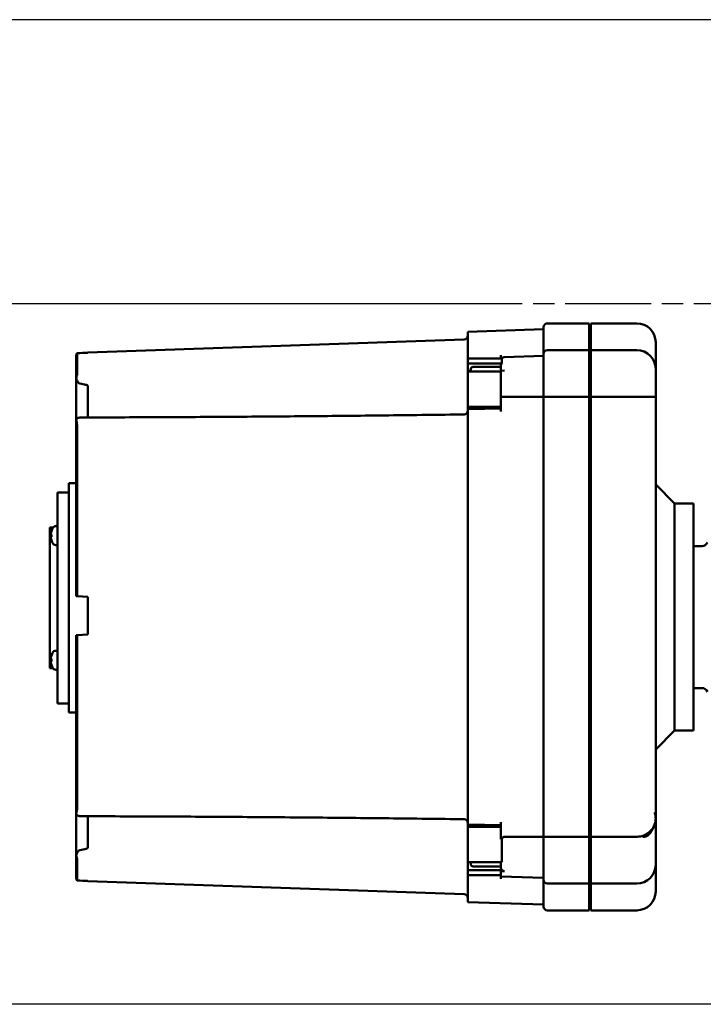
# Model space of a CAD drawing. Header units: millimetres. Extents: x -4813 to 10023, y -389 to 1491.
# Tile 4 of 36: x 295 to 476, y 251 to 511. Entities that reach past the tile are written whole.
import ezdxf

# ---------------------------------------------------------------- set-up
doc = ezdxf.new("R2010")
doc.units = ezdxf.units.MM
doc.header["$LTSCALE"] = 4
doc.linetypes.add('CHAIN', pattern=[0.7087, 0.4724, -0.0591, 0.1181, -0.0591])
for name, color, linetype, lineweight in [('Видимый контур (ГОСТ)', 7, 'Continuous', 50), ('Маркер центра (ГОСТ)', 7, 'Continuous', 25), ('Размер (ГОСТ)', 7, 'Continuous', 25)]:
    doc.layers.add(name, color=color, linetype=linetype, lineweight=lineweight)
doc.styles.add('Обычный текст (ГОСТ)', font='GOST Common Italic.ttf')
doc.dimstyles.new('Обычный (ГОСТ)', dxfattribs={"dimscale": 4, "dimtxt": 3.5, "dimasz": 3.5, "dimexe": 1, "dimexo": 0, "dimgap": 0.5, "dimtad": 1, "dimtxsty": 'Обычный текст (ГОСТ)', "dimblk": 'Filled-1', "dimcen": 0.09, "dimdle": 15, "dimclrd": 256, "dimclre": 256, "dimclrt": 256, "dimazin": 2, "dimtfac": 0.714286, "dimtdec": 3, "dimtmove": 0, "dimatfit": 3, "dimfxl": 1, "dimtolj": 1, "dimlwd": 25, "dimlwe": 25, "dimarcsym": 0})

# ---------------------------------------------------------------- blocks, each defined once
blk = doc.blocks.new('Filled-1')
at = {"color": 0}
for p, q in [((0, 0), (-1, 0.143)), ((-1, 0.143), (-1, -0.143)), ((-1, 0), (0, 0)), ((-1, -0.143), (0, 0))]:
    blk.add_line(p, q, dxfattribs=at)
at = {"color": 0, "flags": 128}
blk.add_lwpolyline([(-1, -0.143), (0, 0), (-1, 0.143), (-1, -0.143)], dxfattribs=at)
at = {"color": 0}
blk.add_solid([(-1, -0.143), (0, 0), (-1, 0.143), (-1, -0.143)], dxfattribs=at)
blk = doc.blocks.new('*D16')
at = {"layer": 'Defpoints', "color": 0, "linetype": 'Continuous', "transparency": 16777216}
for p in [(576.53, 510.63), (246.55, 435.63), (426.55, 435.63)]:
    blk.add_point(p, dxfattribs=at)
at = {"layer": 'Размер (ГОСТ)', "linetype": 'Continuous', "lineweight": 25, "transparency": 16777216}
for p, q in [((576.53, 510.63), (242.55, 510.63)), ((246.55, 496.63), (246.55, 449.63)), ((426.55, 435.63), (242.55, 435.63))]:
    blk.add_line(p, q, dxfattribs=at)
at = {"layer": 'Размер (ГОСТ)', "linetype": 'Continuous', "lineweight": 25, "transparency": 16777216, "xscale": 14, "yscale": 14, "zscale": 14}
for p, rotation in [((246.55, 510.63), 90), ((246.55, 435.63), 270)]:
    blk.add_blockref('Filled-1', p, dxfattribs=dict(at, rotation=rotation))
at = {"layer": 'Размер (ГОСТ)', "linetype": 'Continuous', "lineweight": 25, "transparency": 16777216, "insert": (230.37, 464.56), "char_height": 14, "attachment_point": 1, "rotation": 90, "style": 'Обычный текст (ГОСТ)'}
blk.add_mtext('\\A1;75', dxfattribs=at)
blk = doc.blocks.new('*D17')
at = {"layer": 'Defpoints', "color": 0, "linetype": 'Continuous', "transparency": 16777216}
for p in [(530.43, 510.63), (187.42, 250.63), (487.42, 250.63)]:
    blk.add_point(p, dxfattribs=at)
at = {"layer": 'Размер (ГОСТ)', "linetype": 'Continuous', "lineweight": 25, "transparency": 16777216}
for p, q in [((530.43, 510.63), (183.42, 510.63)), ((187.42, 496.63), (187.42, 264.63)), ((487.42, 250.63), (183.42, 250.63))]:
    blk.add_line(p, q, dxfattribs=at)
at = {"layer": 'Размер (ГОСТ)', "linetype": 'Continuous', "lineweight": 25, "transparency": 16777216, "xscale": 14, "yscale": 14, "zscale": 14}
for p, rotation in [((187.42, 510.63), 90), ((187.42, 250.63), 270)]:
    blk.add_blockref('Filled-1', p, dxfattribs=dict(at, rotation=rotation))
at = {"layer": 'Размер (ГОСТ)', "linetype": 'Continuous', "lineweight": 25, "transparency": 16777216, "insert": (171.42, 365.76), "char_height": 14, "attachment_point": 1, "rotation": 90, "style": 'Обычный текст (ГОСТ)'}
blk.add_mtext('\\A1;260', dxfattribs=at)

msp = doc.modelspace()

# ---------------------------------------------------------------- linework, layer by layer
at = {"layer": 'Видимый контур (ГОСТ)'}
for p, q in [((433.443, 422.377), (433.443, 429.448)), ((445.443, 430.448), (434.443, 430.448)), ((445.443, 430.448), (445.443, 423.377)), ((445.943, 430.448), (445.943, 423.377)), ((458.043, 430.448), (445.943, 430.448)), ((413.443, 428.25), (433.443, 428.948)), ((413.443, 421.801), (413.443, 428.25)), ((313.043, 422.744), (412.477, 426.216)), ((463.043, 425.448), (463.043, 421.716)), ((310.043, 415.904), (310.043, 421.928)), ((310.292, 422.589), (310.292, 416.95)), ((313.043, 422.744), (313.043, 422.688)), ((413.443, 421.801), (413.443, 421.179)), ((422.193, 422.091), (422.193, 421.179)), ((423.158, 421.518), (433.443, 421.877)), ((433.443, 411.008), (433.443, 422.377)), ((445.443, 423.377), (434.443, 423.377)), ((445.443, 423.377), (445.443, 411.008)), ((445.943, 423.377), (445.943, 411.008)), ((458.043, 423.377), (445.943, 423.377)), ((463.043, 421.716), (463.041, 421.716)), ((463.043, 420.99), (463.043, 421.716)), ((413.443, 419.857), (413.443, 421.179)), ((413.443, 421.179), (422.441, 421.179)), ((413.443, 419.857), (422.441, 419.857)), ((413.443, 417.885), (413.443, 419.857)), ((414.993, 418.951), (422.193, 418.951)), ((422.193, 417.942), (422.193, 419.399)), ((422.441, 421.179), (422.441, 419.857)), ((463.043, 420.99), (463.043, 418.377)), ((413.443, 417.885), (414.193, 417.885)), ((413.443, 417.735), (413.443, 417.885)), ((413.443, 408.435), (413.443, 417.735)), ((413.443, 417.735), (422.193, 417.735)), ((414.193, 417.735), (414.193, 418.387)), ((422.193, 417.942), (423.158, 417.964)), ((422.193, 411.02), (422.193, 417.942)), ((463.043, 418.377), (463.043, 411.195)), ((310.043, 415.904), (310.043, 404.835)), ((313.043, 405.601), (313.043, 413.915)), ((422.193, 411.02), (422.193, 407.203)), ((433.443, 294.889), (433.443, 411.008)), ((445.443, 411.008), (434.443, 411.008)), ((445.443, 411.008), (445.443, 294.889)), ((458.043, 411.008), (445.943, 411.008)), ((445.943, 411.008), (445.943, 294.889)), ((463.043, 411.195), (463.043, 400.452)), ((413.443, 408.435), (413.443, 407.87)), ((413.443, 408.435), (422.193, 408.435)), ((413.443, 407.87), (413.443, 407.105)), ((413.443, 298.791), (413.443, 407.105)), ((310.043, 358.424), (310.043, 404.835)), ((310.292, 403.266), (310.292, 358.411)), ((463.043, 392.646), (463.043, 400.452)), ((463.043, 392.646), (463.043, 301.264)), ((308.043, 388.247), (308.043, 327.649)), ((310.043, 388.247), (308.043, 388.247)), ((445.943, 389.885), (445.443, 389.885)), ((468.043, 382.897), (463.043, 387.897)), ((305.043, 385.818), (305.043, 330.079)), ((308.043, 385.818), (305.043, 385.818)), ((468.043, 382.897), (473.042, 382.897)), ((468.043, 382.897), (468.043, 322.897)), ((473.042, 322.897), (473.042, 382.897)), ((303.043, 376.502), (303.043, 339.394)), ((303.845, 376.502), (303.043, 376.502)), ((303.32, 374.657), (303.535, 374.638)), ((303.535, 375.815), (303.535, 375.8)), ((303.535, 374.725), (303.535, 374.073)), ((304.642, 376.899), (305.043, 376.899)), ((303.32, 374.14), (303.535, 374.159)), ((303.535, 372.997), (303.535, 372.983)), ((304.642, 371.899), (305.043, 371.899)), ((475.292, 371.647), (473.042, 371.647)), ((310.043, 358.424), (310.292, 358.411)), ((310.292, 358.411), (313.043, 358.267)), ((313.043, 358.267), (313.043, 348.267)), ((310.292, 348.122), (310.043, 348.109)), ((310.043, 301.061), (310.043, 348.109)), ((313.043, 348.267), (310.292, 348.122)), ((310.292, 348.122), (310.292, 302.63)), ((304.642, 343.998), (305.043, 343.998)), ((303.32, 341.756), (303.535, 341.737)), ((303.32, 341.239), (303.535, 341.258)), ((303.535, 342.913), (303.535, 342.899)), ((303.535, 341.824), (303.535, 341.172)), ((303.845, 339.394), (303.043, 339.394)), ((303.535, 340.096), (303.535, 340.082)), ((304.642, 338.998), (305.043, 338.998)), ((475.292, 334.147), (473.042, 334.147)), ((308.043, 330.079), (305.043, 330.079)), ((310.043, 327.649), (308.043, 327.649)), ((468.043, 322.897), (463.043, 317.897)), ((468.043, 322.897), (473.042, 322.897)), ((310.043, 301.061), (310.043, 289.992)), ((313.043, 291.982), (313.043, 300.295)), ((463.043, 301.264), (463.043, 299.796)), ((463.043, 299.744), (463.043, 299.796)), ((463.043, 299.744), (463.043, 298.804)), ((413.443, 298.791), (413.443, 298.027)), ((413.443, 298.027), (413.443, 297.461)), ((413.443, 288.174), (413.443, 297.461)), ((413.443, 297.461), (422.193, 297.461)), ((422.193, 298.694), (422.193, 294.278)), ((422.441, 294.26), (422.441, 288.174)), ((433.443, 283.519), (433.443, 294.889)), ((445.443, 294.889), (434.443, 294.889)), ((445.443, 294.889), (445.443, 282.519)), ((458.043, 294.889), (445.943, 294.889)), ((445.943, 294.889), (445.943, 282.519)), ((463.043, 292.374), (463.043, 287.519)), ((310.043, 283.969), (310.043, 289.992)), ((310.292, 288.947), (310.292, 283.308)), ((413.443, 288.174), (422.441, 288.174)), ((413.443, 288.16), (413.443, 288.174)), ((413.443, 286.048), (413.443, 288.16)), ((413.443, 288.16), (414.193, 288.16)), ((413.443, 284.718), (413.443, 286.048)), ((413.443, 286.048), (422.193, 286.048)), ((414.193, 287.629), (414.193, 288.174)), ((422.193, 287.025), (414.993, 287.025)), ((422.193, 286.543), (422.193, 288.174)), ((422.193, 286.048), (422.193, 285.819)), ((463.043, 287.519), (463.043, 280.448)), ((413.443, 284.718), (413.443, 284.096)), ((413.443, 284.718), (422.193, 284.718)), ((413.443, 277.647), (413.443, 284.096)), ((422.193, 285.819), (423.158, 285.794)), ((422.193, 284.412), (422.193, 285.819)), ((422.193, 284.412), (422.193, 283.805)), ((422.193, 284.412), (433.443, 284.019)), ((433.443, 276.448), (433.443, 283.519)), ((313.043, 283.208), (313.043, 283.153)), ((313.043, 283.153), (412.477, 279.68)), ((445.443, 282.519), (434.443, 282.519)), ((445.443, 282.519), (445.443, 275.448)), ((445.943, 281.294), (445.443, 281.294)), ((445.943, 282.519), (445.943, 275.448)), ((458.043, 282.519), (445.943, 282.519)), ((413.443, 277.647), (433.443, 276.948)), ((445.443, 275.448), (434.443, 275.448)), ((458.043, 275.448), (445.943, 275.448))]:
    msp.add_line(p, q, dxfattribs=at)
for centre, radius, start, end in [((434.443, 429.448), 1, 90, 180), ((458.043, 425.448), 5, 0, 90), ((412.443, 427.216), 1, 272, 0), ((423.193, 420.519), 1, 92, 138.69006), ((434.443, 422.377), 1, 90, 180), ((458.043, 418.377), 5, 0, 90), ((412.443, 407.394), 1, 270.77483, 0), ((303.675, 375.815), 0.14, 160.54359, 180), ((307.683, 374.399), 4.39, 153.73923, 160.54359), ((304.642, 375.899), 1, 90.01, 153.73923), ((303.675, 372.983), 0.14, 180, 199.45641), ((307.683, 374.399), 4.39, 199.45641, 206.26077), ((304.642, 372.899), 1, 206.26077, 269.99), ((475.292, 373.147), 1.5, 270, 339.56541), ((307.683, 341.498), 4.39, 153.73923, 160.54359), ((304.642, 342.998), 1, 90.01, 153.73923), ((303.675, 342.913), 0.14, 160.54359, 180), ((303.675, 340.082), 0.14, 180, 199.45641), ((307.683, 341.498), 4.39, 199.45641, 206.26077), ((304.642, 339.998), 1, 206.26077, 269.99), ((475.292, 332.647), 1.5, 20.43459, 90), ((412.443, 298.502), 1, 0, 89.22517), ((458.043, 287.519), 5, 270, 0), ((434.443, 283.519), 1, 180, 270), ((412.443, 278.681), 1, 0, 88), ((458.043, 280.448), 5, 270, 0), ((434.443, 276.448), 1, 180, 270)]:
    msp.add_arc(centre, radius, start, end, dxfattribs=at)
for centre, major_axis, ratio, start_param, end_param in [((5632.212, 197.636), (-7839.629, 0), 0.0390783, 5.4581046, 5.4585822), ((307.668, 374.414), (3.157, 3.046), 0.992092, 2.0414476, 2.2736499), ((307.668, 374.238), (-4.37, 0.384), 0.0903232, 5.9545882, 6.1867905), ((307.668, 374.56), (-4.37, -0.384), 0.0903184, 0.0963952, 0.3285975), ((307.668, 374.384), (-3.157, 3.046), 0.9920915, 0.8679157, 1.100118), ((307.668, 341.512), (3.157, 3.046), 0.9920917, 2.0414611, 2.2736634), ((307.668, 341.336), (-4.37, 0.384), 0.0903208, 5.954588, 6.1867903), ((307.668, 341.659), (-4.37, -0.384), 0.0903208, 0.096395, 0.3285973), ((307.668, 341.483), (-3.157, 3.046), 0.9920917, 0.8679292, 1.1001315), ((5632.212, 508.261), (-7839.629, 0), 0.0390783, 0.8246031, 0.8250808)]:
    msp.add_ellipse(centre, major_axis=major_axis, ratio=ratio, start_param=start_param, end_param=end_param, dxfattribs=at)
for points, knots in [([(310.292, 422.589), (310.222, 422.507), (310.158, 422.405), (310.071, 422.196), (310.043, 422.051), (310.043, 421.928)], [0.080339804, 0.080339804, 0.080339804, 0.080339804, 0.111249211, 0.111249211, 0.148272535, 0.148272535, 0.148272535, 0.148272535]), ([(463.043, 420.99), (463.043, 421.102), (463.042, 421.193), (463.037, 421.605), (463.039, 421.716), (463.041, 421.716)], [1.8687187, 1.8687187, 1.8687187, 1.8687187, 1.95101298, 1.95101298, 2.292788, 2.292788, 2.292788, 2.292788]), ([(414.193, 418.387), (414.193, 418.458), (414.216, 418.542), (414.294, 418.672), (414.361, 418.741), (414.502, 418.838), (414.6, 418.884), (414.781, 418.936), (414.895, 418.951), (414.993, 418.951)], [-0.12164783, -0.12164783, -0.12164783, -0.12164783, -0.08978933, -0.08978933, -0.05899766, -0.05899766, -0.02916273, -0.02916273, 0, 0, 0, 0]), ([(422.193, 419.399), (422.193, 419.486), (422.222, 419.588), (422.309, 419.732), (422.372, 419.801), (422.441, 419.857)], [-0.150544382, -0.150544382, -0.150544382, -0.150544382, -0.111795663, -0.111795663, -0.080837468, -0.080837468, -0.080837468, -0.080837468]), ([(310.292, 416.95), (310.292, 416.872), (310.239, 416.748), (310.136, 416.466), (310.061, 416.239), (310.045, 415.964), (310.044, 415.952), (310.044, 415.94)], [0, 0, 0, 0, 0.10333485, 0.10333485, 0.26984703, 0.26984703, 0.27728303, 0.27728303, 0.27728303, 0.27728303]), ([(310.043, 415.904), (310.043, 415.905), (310.043, 415.906), (310.043, 415.918), (310.043, 415.929), (310.044, 415.94)], [-0.0006503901, -0.0006503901, -0.0006503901, -0.0006503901, 0, 0, 0.0064472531, 0.0064472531, 0.0064472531, 0.0064472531]), ([(310.044, 415.94), (310.049, 415.831), (310.076, 415.717), (310.177, 415.431), (310.271, 415.255), (310.443, 414.997), (310.513, 414.904), (310.632, 414.771), (310.679, 414.724), (310.757, 414.657), (310.789, 414.634), (310.841, 414.601), (310.862, 414.589), (310.917, 414.564), (310.953, 414.552), (310.99, 414.547)], [0.16514904, 0.16514904, 0.16514904, 0.16514904, 0.20756318, 0.20756318, 0.27010932, 0.27010932, 0.30528088, 0.30528088, 0.32522559, 0.32522559, 0.33696646, 0.33696646, 0.34417469, 0.34417469, 0.35563742, 0.35563742, 0.35563742, 0.35563742]), ([(310.99, 414.547), (311.508, 414.474), (312.1, 414.374), (312.667, 414.201), (312.811, 414.147), (312.948, 414.061), (312.984, 414.032), (313.019, 413.988), (313.028, 413.973), (313.04, 413.944), (313.043, 413.929), (313.043, 413.915)], [0.00046514, 0.00046514, 0.00046514, 0.00046514, 0.15730574, 0.15730574, 0.21516604, 0.21516604, 0.23775065, 0.23775065, 0.24700924, 0.24700924, 0.25534597, 0.25534597, 0.25534597, 0.25534597]), ([(433.443, 411.008), (433.443, 411.007), (433.45, 411.007), (433.465, 411.007), (433.48, 411.007), (433.502, 411.006), (433.531, 411.006), (433.584, 411.006), (433.66, 411.006), (433.755, 411.007), (433.847, 411.007), (433.955, 411.007), (434.074, 411.008), (434.191, 411.008), (434.316, 411.008), (434.443, 411.008)], [-0.31990975, -0.31990975, -0.31990975, -0.31990975, -0.29774915, -0.29774915, -0.29774915, -0.27613227, -0.27613227, -0.27613227, -0.23631761, -0.23631761, -0.23631761, -0.19772722, -0.19772722, -0.19772722, -0.15971948, -0.15971948, -0.15971948, -0.15971948]), ([(463.043, 411.195), (463.043, 411.195), (463.043, 411.195), (463.042, 411.158), (463.004, 411.13), (462.852, 411.083), (462.738, 411.065), (462.321, 411.028), (461.946, 411.017), (461.017, 411.006), (460.479, 411.006), (459.301, 411.007), (458.675, 411.008), (458.043, 411.008)], [-1.61249409, -1.61249409, -1.61249409, -1.61249409, -1.61125537, -1.61125537, -1.49895498, -1.49895498, -1.38593214, -1.38593214, -1.18813083, -1.18813083, -0.9957181, -0.9957181, -0.80562769, -0.80562769, -0.80562769, -0.80562769]), ([(312.857, 405.601), (312.791, 405.601), (312.714, 405.6), (312.242, 405.593), (311.609, 405.575), (310.99, 405.555)], [0.02804655, 0.02804655, 0.02804655, 0.02804655, 0.04882122, 0.04882122, 0.15780925, 0.15780925, 0.15780925, 0.15780925]), ([(312.857, 405.601), (319.497, 405.617), (326.137, 405.64), (339.417, 405.702), (346.057, 405.741), (359.337, 405.832), (365.977, 405.885), (379.257, 406.005), (385.897, 406.072), (399.176, 406.222), (405.816, 406.304), (412.456, 406.394)], [0.5472113, 0.5472113, 0.5472113, 0.5472113, 2.5410752, 2.5410752, 4.5349391, 4.5349391, 6.528803, 6.528803, 8.5226669, 8.5226669, 10.5165308, 10.5165308, 10.5165308, 10.5165308]), ([(310.044, 404.897), (310.043, 404.878), (310.043, 404.86), (310.043, 404.839), (310.043, 404.837), (310.043, 404.835)], [0.172176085, 0.172176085, 0.172176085, 0.172176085, 0.1777582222, 0.1777582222, 0.178321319, 0.178321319, 0.178321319, 0.178321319]), ([(310.99, 405.555), (310.967, 405.554), (310.944, 405.553), (310.884, 405.549), (310.849, 405.545), (310.756, 405.533), (310.7, 405.522), (310.551, 405.483), (310.448, 405.444), (310.229, 405.306), (310.128, 405.196), (310.058, 405.006), (310.047, 404.952), (310.044, 404.897)], [0.0000001, 0.0000001, 0.0000001, 0.0000001, 0.00715331, 0.00715331, 0.01894092, 0.01894092, 0.04045961, 0.04045961, 0.08315706, 0.08315706, 0.14012715, 0.14012715, 0.16156867, 0.16156867, 0.16156867, 0.16156867]), ([(310.044, 404.897), (310.049, 404.787), (310.069, 404.662), (310.137, 404.339), (310.186, 404.141), (310.266, 403.712), (310.292, 403.496), (310.292, 403.266)], [0.09812803, 0.09812803, 0.09812803, 0.09812803, 0.14104808, 0.14104808, 0.19592571, 0.19592571, 0.25275823, 0.25275823, 0.25275823, 0.25275823]), ([(303.322, 374.658), (303.32, 374.656), (303.318, 374.658), (303.315, 374.671), (303.314, 374.682), (303.314, 374.708), (303.314, 374.725), (303.316, 374.763), (303.317, 374.785), (303.32, 374.814), (303.321, 374.824), (303.322, 374.834)], [0, 0, 0, 0, 0.006105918, 0.006105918, 0.012211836, 0.012211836, 0.018306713, 0.018306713, 0.02440159, 0.02440159, 0.027283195, 0.027283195, 0.027283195, 0.027283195]), ([(303.322, 373.964), (303.32, 373.984), (303.318, 374.006), (303.315, 374.047), (303.314, 374.066), (303.314, 374.097), (303.314, 374.111), (303.316, 374.132), (303.317, 374.138), (303.32, 374.141), (303.321, 374.141), (303.322, 374.14)], [0, 0, 0, 0, 0.006105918, 0.006105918, 0.012211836, 0.012211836, 0.018306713, 0.018306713, 0.02440159, 0.02440159, 0.027283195, 0.027283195, 0.027283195, 0.027283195]), ([(303.322, 341.757), (303.32, 341.755), (303.318, 341.757), (303.315, 341.77), (303.314, 341.781), (303.314, 341.807), (303.314, 341.824), (303.316, 341.862), (303.317, 341.883), (303.32, 341.913), (303.321, 341.923), (303.322, 341.933)], [0, 0, 0, 0, 0.006105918, 0.006105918, 0.012211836, 0.012211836, 0.018306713, 0.018306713, 0.02440159, 0.02440159, 0.027283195, 0.027283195, 0.027283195, 0.027283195]), ([(303.322, 341.062), (303.32, 341.083), (303.318, 341.105), (303.315, 341.146), (303.314, 341.165), (303.314, 341.196), (303.314, 341.21), (303.316, 341.23), (303.317, 341.236), (303.32, 341.239), (303.321, 341.24), (303.322, 341.239)], [0, 0, 0, 0, 0.006105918, 0.006105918, 0.012211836, 0.012211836, 0.018306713, 0.018306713, 0.02440159, 0.02440159, 0.027283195, 0.027283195, 0.027283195, 0.027283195]), ([(310.292, 302.63), (310.292, 302.295), (310.239, 302.027), (310.136, 301.53), (310.061, 301.257), (310.045, 301.02), (310.044, 301.01), (310.044, 301)], [0, 0, 0, 0, 0.10333489, 0.10333489, 0.26984711, 0.26984711, 0.27728317, 0.27728317, 0.27728317, 0.27728317]), ([(310.044, 301), (310.043, 301.018), (310.043, 301.037), (310.043, 301.057), (310.043, 301.059), (310.043, 301.061)], [0.1756522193, 0.1756522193, 0.1756522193, 0.1756522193, 0.1813015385, 0.1813015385, 0.1818705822, 0.1818705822, 0.1818705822, 0.1818705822]), ([(310.044, 301), (310.05, 300.905), (310.078, 300.82), (310.183, 300.641), (310.276, 300.556), (310.447, 300.457), (310.517, 300.428), (310.635, 300.391), (310.681, 300.379), (310.759, 300.364), (310.79, 300.359), (310.842, 300.352), (310.863, 300.35), (310.918, 300.345), (310.953, 300.343), (310.99, 300.342)], [0.16511913, 0.16511913, 0.16511913, 0.16511913, 0.20901691, 0.20901691, 0.27090625, 0.27090625, 0.30571103, 0.30571103, 0.32545665, 0.32545665, 0.33708849, 0.33708849, 0.34423313, 0.34423313, 0.35560517, 0.35560517, 0.35560517, 0.35560517]), ([(310.99, 300.342), (311.508, 300.325), (312.099, 300.308), (312.642, 300.298), (312.763, 300.296), (312.857, 300.296)], [0.00051203, 0.00051203, 0.00051203, 0.00051203, 0.1573396, 0.1573396, 0.20572161, 0.20572161, 0.20572161, 0.20572161]), ([(412.456, 299.502), (405.816, 299.592), (399.176, 299.674), (385.897, 299.824), (379.257, 299.892), (365.977, 300.012), (359.337, 300.065), (346.057, 300.156), (339.417, 300.194), (326.137, 300.256), (319.497, 300.28), (312.857, 300.296)], [0.3950658, 0.3950658, 0.3950658, 0.3950658, 2.3889297, 2.3889297, 4.3827936, 4.3827936, 6.3766575, 6.3766575, 8.3705214, 8.3705214, 10.3643853, 10.3643853, 10.3643853, 10.3643853]), ([(463.043, 299.744), (463.043, 299.667), (463.041, 299.591), (463.006, 298.881), (462.849, 298.261), (462.298, 297.114), (461.91, 296.6), (460.953, 295.744), (460.393, 295.411), (459.272, 295.008), (458.733, 294.906), (458.14, 294.889), (458.091, 294.889), (458.043, 294.889)], [2.34937301, 2.34937301, 2.34937301, 2.34937301, 2.37301144, 2.37301144, 2.56830776, 2.56830776, 2.76361928, 2.76361928, 2.95894012, 2.95894012, 3.12242771, 3.12242771, 3.13701064, 3.13701064, 3.13701064, 3.13701064]), ([(463.043, 299.796), (463.043, 300.142), (462.999, 300.498), (462.877, 300.995), (462.838, 301.13), (462.793, 301.264)], [-0.72143509, -0.72143509, -0.72143509, -0.72143509, -0.62519149, -0.62519149, -0.58882451, -0.58882451, -0.58882451, -0.58882451]), ([(459.667, 294.824), (459.675, 294.825), (459.683, 294.825), (459.957, 294.838), (460.195, 294.876), (460.695, 295.041), (460.939, 295.186), (461.398, 295.595), (461.596, 295.843), (461.965, 296.4), (462.128, 296.701), (462.375, 297.213), (462.474, 297.438), (462.564, 297.668)], [-0.0025446, -0.0025446, -0.0025446, -0.0025446, 0, 0, 0.08520098, 0.08520098, 0.19161848, 0.19161848, 0.29833004, 0.29833004, 0.41079246, 0.41079246, 0.4929096, 0.4929096, 0.4929096, 0.4929096]), ([(463.042, 293.067), (463.043, 294.07), (463.043, 295.503), (463.043, 297.404), (463.043, 298.144), (463.043, 298.804)], [-0.84782877, -0.84782877, -0.84782877, -0.84782877, -0.28299284, -0.28299284, -0.00006979, -0.00006979, -0.00006979, -0.00006979]), ([(422.441, 294.26), (422.516, 294.433), (422.606, 294.567), (422.768, 294.732), (422.846, 294.791), (423.002, 294.858), (423.072, 294.875), (423.15, 294.877), (423.154, 294.877), (423.158, 294.877)], [0.721306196, 0.721306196, 0.721306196, 0.721306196, 0.762128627, 0.762128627, 0.789782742, 0.789782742, 0.809787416, 0.809787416, 0.810787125, 0.810787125, 0.810787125, 0.810787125]), ([(433.443, 294.889), (433.443, 294.889), (433.45, 294.89), (433.465, 294.89), (433.48, 294.89), (433.502, 294.89), (433.531, 294.89), (433.584, 294.89), (433.66, 294.89), (433.755, 294.89), (433.847, 294.89), (433.955, 294.889), (434.074, 294.889), (434.191, 294.889), (434.316, 294.889), (434.443, 294.889)], [-0.31991777, -0.31991777, -0.31991777, -0.31991777, -0.29776311, -0.29776311, -0.29776311, -0.27614556, -0.27614556, -0.27614556, -0.23632792, -0.23632792, -0.23632792, -0.19773559, -0.19773559, -0.19773559, -0.15972744, -0.15972744, -0.15972744, -0.15972744]), ([(310.99, 291.35), (310.967, 291.347), (310.944, 291.341), (310.885, 291.32), (310.85, 291.302), (310.757, 291.243), (310.701, 291.193), (310.553, 291.045), (310.45, 290.915), (310.234, 290.58), (310.13, 290.371), (310.059, 290.094), (310.047, 290.023), (310.044, 289.957)], [0.00001882, 0.00001882, 0.00001882, 0.00001882, 0.00710995, 0.00710995, 0.01885826, 0.01885826, 0.04027376, 0.04027376, 0.08275615, 0.08275615, 0.1381384, 0.1381384, 0.15864678, 0.15864678, 0.15864678, 0.15864678]), ([(313.043, 291.982), (313.043, 291.967), (313.039, 291.952), (313.027, 291.92), (313.016, 291.904), (312.98, 291.862), (312.95, 291.838), (312.843, 291.768), (312.739, 291.724), (312.242, 291.55), (311.609, 291.437), (310.99, 291.35)], [0, 0, 0, 0, 0.00455786, 0.00455786, 0.01036639, 0.01036639, 0.02110274, 0.02110274, 0.04882123, 0.04882123, 0.15780926, 0.15780926, 0.15780926, 0.15780926]), ([(463.043, 292.374), (463.043, 292.375), (463.043, 292.376), (463.043, 292.49), (463.043, 292.606), (463.043, 292.836), (463.043, 292.949), (463.042, 293.062)], [-0.099046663, -0.099046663, -0.099046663, -0.099046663, -0.098583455, -0.098583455, -0.04916909, -0.04916909, -0.0008237, -0.0008237, -0.0008237, -0.0008237]), ([(310.043, 289.992), (310.043, 289.991), (310.043, 289.99), (310.043, 289.978), (310.043, 289.968), (310.044, 289.957)], [-0.0006493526, -0.0006493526, -0.0006493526, -0.0006493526, 0, 0, 0.006448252, 0.006448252, 0.006448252, 0.006448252]), ([(310.044, 289.957), (310.049, 289.825), (310.069, 289.697), (310.137, 289.424), (310.186, 289.293), (310.266, 289.077), (310.292, 289), (310.292, 288.947)], [0.098128, 0.098128, 0.098128, 0.098128, 0.14104813, 0.14104813, 0.19592576, 0.19592576, 0.25275826, 0.25275826, 0.25275826, 0.25275826]), ([(414.993, 287.025), (414.894, 287.025), (414.779, 287.043), (414.597, 287.099), (414.498, 287.148), (414.358, 287.253), (414.292, 287.328), (414.216, 287.466), (414.193, 287.554), (414.193, 287.629)], [0, 0, 0, 0, 0.02946755, 0.02946755, 0.05915885, 0.05915885, 0.08916289, 0.08916289, 0.11950557, 0.11950557, 0.11950557, 0.11950557]), ([(423.158, 285.794), (423.043, 285.798), (422.914, 285.818), (422.697, 285.885), (422.574, 285.947), (422.399, 286.077), (422.317, 286.17), (422.222, 286.341), (422.193, 286.45), (422.193, 286.543)], [-0.59264116, -0.59264116, -0.59264116, -0.59264116, -0.55917437, -0.55917437, -0.52209316, -0.52209316, -0.48476501, -0.48476501, -0.44717103, -0.44717103, -0.44717103, -0.44717103]), ([(310.043, 283.969), (310.043, 283.846), (310.071, 283.7), (310.158, 283.491), (310.222, 283.39), (310.292, 283.308)], [0.44459589, 0.44459589, 0.44459589, 0.44459589, 0.481619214, 0.481619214, 0.512528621, 0.512528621, 0.512528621, 0.512528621])]:
    msp.add_open_spline(points, degree=3, knots=knots, dxfattribs=at)
for points in [[(433.443, 411.013), (429.74, 411.015), (425.961, 411.017), (422.193, 411.02)], [(413.443, 407.87), (416.359, 407.895), (419.276, 407.927), (422.193, 407.967)], [(303.535, 374.725), (303.535, 374.726), (303.538, 374.728), (303.543, 374.728)], [(303.543, 374.069), (303.538, 374.07), (303.535, 374.072), (303.535, 374.073)], [(303.535, 341.824), (303.535, 341.825), (303.538, 341.826), (303.543, 341.827)], [(303.543, 341.168), (303.538, 341.169), (303.535, 341.17), (303.535, 341.172)], [(462.793, 301.264), (462.958, 300.772), (463.043, 300.259), (463.043, 299.744)], [(422.193, 297.929), (419.276, 297.97), (416.359, 298.002), (413.443, 298.027)], [(422.193, 294.278), (422.275, 294.272), (422.358, 294.266), (422.441, 294.26)], [(433.443, 294.883), (430.056, 294.882), (426.606, 294.88), (423.158, 294.877)]]:
    msp.add_open_spline(points, degree=3, dxfattribs=at)
at = {"layer": 'Маркер центра (ГОСТ)', "linetype": 'CHAIN', "ltscale": 11.993792}
msp.add_line((699.823, 435.634), (426.549, 435.634), dxfattribs=at)

# ---------------------------------------------------------------- dimensions: what is measured, and where the dimension line sits
at = {"layer": 'Размер (ГОСТ)', "linetype": 'Continuous', "lineweight": 25}
for base, p1, p2, picture, middle in [((187.422, 250.634), (530.434, 510.634), (487.422, 250.634), '*D17', (187.422, 380.634)), ((246.549, 435.634), (576.526, 510.634), (426.549, 435.634), '*D16', (246.549, 473.134))]:
    dim = msp.add_linear_dim(base=base, p1=p1, p2=p2, angle=90, dimstyle='Обычный (ГОСТ)', override={"dimgap": 0.5, "dimdec": 2, "dimtol": 0, "dimlim": 0, "dimtp": 0, "dimtm": 0, "dimtdec": 3, "dimtofl": 0, "dimatfit": 1}, dxfattribs=at)
    dim.commit()
    dim.dimension.update_dxf_attribs({"geometry": picture, "text_midpoint": middle, "dimtype": 160})

doc.saveas('drawing.dxf')
